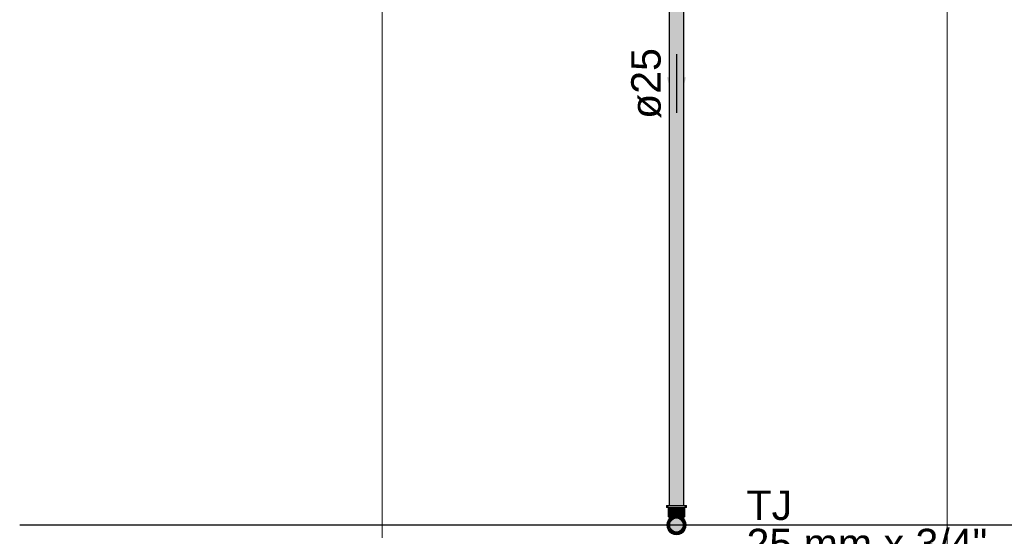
# Model space of a CAD drawing. Header units: millimetres. Extents: x -16331 to -10174, y -4135 to -3584.
# Tile 110 of 256: x -10354.18 to -10347.49, y -4016.47 to -4012.96. Entities that reach past the tile are written whole.
import ezdxf

# ---------------------------------------------------------------- set-up
doc = ezdxf.new("R2010")
doc.units = ezdxf.units.MM
for name, color, linetype in [('AF-Condutos', 4, 'Continuous'), ('AF-Sentido conduto', 7, 'Continuous'), ('AF-Textos conduto', 7, 'Continuous'), ('DI-Eixos', 7, 'Continuous'), ('Textos', 7, 'Continuous')]:
    doc.layers.add(name, color=color, linetype=linetype)
for name, color, linetype, lineweight in [('AF-Peça de utilização', 152, 'Continuous', 18), ('DI-Elementos externos em vista', 9, 'Continuous', 5), ('IFC-IfcWall-Contorno', 250, 'Continuous', 5)]:
    doc.layers.add(name, color=color, linetype=linetype, lineweight=lineweight)
doc.styles.add('Arial', font='arial.ttf', dxfattribs={"height": 100})

msp = doc.modelspace()

# ---------------------------------------------------------------- hatches: boundary and pattern name
at = {"layer": 'AF-Condutos', "linetype": 'Continuous'}
msp.add_hatch(color=151, dxfattribs=at).paths.add_polyline_path([(-10349.6707, -4016.2607), (-10349.6685, -4016.2607), (-10349.6685, -4010.5657), (-10349.6707, -4010.5657), (-10349.6811, -4010.5657), (-10349.6979, -4010.5657), (-10349.7182, -4010.5657), (-10349.7386, -4010.5657), (-10349.7554, -4010.5657), (-10349.7658, -4010.5657), (-10349.768, -4010.5657), (-10349.768, -4016.2607), (-10349.7658, -4016.2607), (-10349.7554, -4016.2607), (-10349.7386, -4016.2607), (-10349.7182, -4016.2607), (-10349.6979, -4016.2607), (-10349.6811, -4016.2607)])
at = {"layer": 'AF-Peça de utilização', "linetype": 'Continuous'}
for points in [[(-10349.7862, -4016.2607), (-10349.7862, -4016.2743), (-10349.7839, -4016.2743), (-10349.7771, -4016.2743), (-10349.775, -4016.2743), (-10349.7663, -4016.2743), (-10349.775, -4016.2634), (-10349.7771, -4016.2607), (-10349.7839, -4016.2607)], [(-10349.6594, -4016.2743), (-10349.6614, -4016.2717), (-10349.6702, -4016.2607), (-10349.6842, -4016.2607), (-10349.7006, -4016.2607), (-10349.7182, -4016.2607), (-10349.7358, -4016.2607), (-10349.7522, -4016.2607), (-10349.7663, -4016.2607), (-10349.7771, -4016.2607), (-10349.7663, -4016.2743), (-10349.7522, -4016.2743), (-10349.7358, -4016.2743), (-10349.7182, -4016.2743), (-10349.7006, -4016.2743), (-10349.6842, -4016.2743), (-10349.6702, -4016.2743), (-10349.6614, -4016.2743)], [(-10349.775, -4016.2743), (-10349.775, -4016.3376), (-10349.7731, -4016.3376), (-10349.7686, -4016.3376), (-10349.7685, -4016.3259), (-10349.7686, -4016.3376), (-10349.7674, -4016.3376), (-10349.7584, -4016.3376), (-10349.7561, -4016.3376), (-10349.7512, -4016.3356), (-10349.7473, -4016.334), (-10349.7475, -4016.3328), (-10349.7584, -4016.2743), (-10349.7674, -4016.2743), (-10349.7679, -4016.2743), (-10349.7731, -4016.2743)], [(-10349.7473, -4016.334), (-10349.7466, -4016.3337), (-10349.7466, -4016.2743), (-10349.7584, -4016.2743)], [(-10349.7348, -4016.3289), (-10349.7329, -4016.3287), (-10349.7329, -4016.2743), (-10349.7466, -4016.2743)], [(-10349.7466, -4016.3305), (-10349.7466, -4016.3337), (-10349.7353, -4016.329), (-10349.7348, -4016.3289), (-10349.7349, -4016.3288), (-10349.7466, -4016.2743)], [(-10349.7064, -4016.3252), (-10349.7182, -4016.2743), (-10349.7329, -4016.2743), (-10349.7207, -4016.3271), (-10349.7182, -4016.3267), (-10349.7035, -4016.3376)], [(-10349.7329, -4016.2743), (-10349.7329, -4016.3248), (-10349.7329, -4016.3287), (-10349.7207, -4016.3271), (-10349.7208, -4016.3264)], [(-10349.7035, -4016.3287), (-10349.7035, -4016.2743), (-10349.7182, -4016.2743), (-10349.7057, -4016.3284)], [(-10349.6908, -4016.3333), (-10349.6914, -4016.3303), (-10349.7035, -4016.2743), (-10349.7035, -4016.328), (-10349.7035, -4016.3287), (-10349.7024, -4016.3288), (-10349.7012, -4016.329)], [(-10349.6898, -4016.3337), (-10349.6898, -4016.2743), (-10349.7035, -4016.2743), (-10349.6908, -4016.3333)], [(-10349.6679, -4016.3376), (-10349.6685, -4016.28), (-10349.669, -4016.2743), (-10349.6781, -4016.2743), (-10349.6898, -4016.2743), (-10349.6898, -4016.3321), (-10349.6898, -4016.3337), (-10349.6852, -4016.3356), (-10349.6827, -4016.3366), (-10349.6852, -4016.3356), (-10349.6826, -4016.3376), (-10349.6803, -4016.3376), (-10349.6781, -4016.3376), (-10349.669, -4016.3376)], [(-10349.6502, -4016.2607), (-10349.6526, -4016.2607), (-10349.6594, -4016.2607), (-10349.6702, -4016.2607), (-10349.6594, -4016.2743), (-10349.6526, -4016.2743), (-10349.6502, -4016.2743)], [(-10349.6614, -4016.2743), (-10349.6634, -4016.2743), (-10349.669, -4016.2743), (-10349.6634, -4016.3376), (-10349.6614, -4016.3376)], [(-10349.6634, -4016.3376), (-10349.6685, -4016.28), (-10349.6679, -4016.3376)], [(-10349.782, -4016.3757), (-10349.7842, -4016.3927), (-10349.7625, -4016.3809), (-10349.7579, -4016.3698), (-10349.7754, -4016.3597)], [(-10349.7754, -4016.3597), (-10349.7689, -4016.3599), (-10349.7688, -4016.3511)], [(-10349.7754, -4016.3597), (-10349.7608, -4016.3682), (-10349.7597, -4016.3601)], [(-10349.7555, -4016.3641), (-10349.7506, -4016.3604), (-10349.7539, -4016.3603), (-10349.753, -4016.358), (-10349.7539, -4016.3603), (-10349.7506, -4016.3604), (-10349.7411, -4016.3531), (-10349.7508, -4016.3526), (-10349.7587, -4016.3523), (-10349.7581, -4016.3481), (-10349.7649, -4016.3461), (-10349.7688, -4016.3511), (-10349.7689, -4016.3599), (-10349.7597, -4016.3601), (-10349.7608, -4016.3682)], [(-10349.7688, -4016.3511), (-10349.7682, -4016.3503), (-10349.7654, -4016.3376), (-10349.7686, -4016.3376)], [(-10349.7682, -4016.3503), (-10349.7649, -4016.3461), (-10349.7648, -4016.346), (-10349.7584, -4016.3376), (-10349.7654, -4016.3376), (-10349.7677, -4016.3482)], [(-10349.7539, -4016.3376), (-10349.7649, -4016.3461), (-10349.7411, -4016.3531), (-10349.7501, -4016.3376), (-10349.7512, -4016.3356)], [(-10349.762, -4016.3438), (-10349.7579, -4016.3376), (-10349.7584, -4016.3376), (-10349.7648, -4016.346)], [(-10349.7182, -4016.4385), (-10349.7064, -4016.437), (-10349.6953, -4016.4324), (-10349.6859, -4016.4251), (-10349.6786, -4016.4156), (-10349.674, -4016.4046), (-10349.6724, -4016.3927), (-10349.674, -4016.3809), (-10349.6786, -4016.3698), (-10349.6859, -4016.3604), (-10349.6953, -4016.3531), (-10349.7064, -4016.3485), (-10349.7182, -4016.3469), (-10349.7301, -4016.3485), (-10349.7411, -4016.3531), (-10349.7506, -4016.3604), (-10349.7579, -4016.3698), (-10349.7625, -4016.3809), (-10349.764, -4016.3927), (-10349.7625, -4016.4046), (-10349.7579, -4016.4156), (-10349.7506, -4016.4251), (-10349.7411, -4016.4324), (-10349.7301, -4016.437)], [(-10349.7579, -4016.3376), (-10349.762, -4016.3438), (-10349.757, -4016.34)], [(-10349.7608, -4016.3682), (-10349.7579, -4016.3698), (-10349.7506, -4016.3604)], [(-10349.7411, -4016.3531), (-10349.7443, -4016.3521), (-10349.7499, -4016.3505), (-10349.7506, -4016.3522), (-10349.7499, -4016.3505), (-10349.7581, -4016.3481), (-10349.7587, -4016.3523), (-10349.7508, -4016.3526), (-10349.7449, -4016.3529)], [(-10349.7579, -4016.3376), (-10349.7577, -4016.3383), (-10349.7561, -4016.3376)], [(-10349.7561, -4016.3376), (-10349.7577, -4016.3383), (-10349.757, -4016.34), (-10349.7539, -4016.3376)], [(-10349.7539, -4016.3376), (-10349.7512, -4016.3356), (-10349.7561, -4016.3376)], [(-10349.7301, -4016.3485), (-10349.7264, -4016.3418), (-10349.7242, -4016.3376), (-10349.7199, -4016.3443), (-10349.7182, -4016.3469), (-10349.7182, -4016.3436), (-10349.7182, -4016.3376), (-10349.7182, -4016.3469), (-10349.7094, -4016.3376), (-10349.7012, -4016.329), (-10349.7182, -4016.3267), (-10349.7353, -4016.329), (-10349.733, -4016.3376), (-10349.731, -4016.3453), (-10349.733, -4016.3376), (-10349.7353, -4016.329), (-10349.7512, -4016.3356), (-10349.7501, -4016.3376), (-10349.7411, -4016.3531), (-10349.7374, -4016.3376), (-10349.7318, -4016.3459)], [(-10349.7374, -4016.3376), (-10349.7411, -4016.3531), (-10349.7301, -4016.3485)], [(-10349.7242, -4016.3376), (-10349.7301, -4016.3485), (-10349.7182, -4016.3469)], [(-10349.7119, -4016.3403), (-10349.7182, -4016.3469), (-10349.7064, -4016.3485)], [(-10349.7064, -4016.3485), (-10349.7072, -4016.3455), (-10349.7077, -4016.3436), (-10349.7064, -4016.3485), (-10349.7055, -4016.3453), (-10349.7035, -4016.3376), (-10349.7034, -4016.3375), (-10349.706, -4016.3341), (-10349.7094, -4016.3376), (-10349.7119, -4016.3403), (-10349.7083, -4016.3456)], [(-10349.7064, -4016.3485), (-10349.7036, -4016.3468), (-10349.6986, -4016.3438), (-10349.6939, -4016.3499), (-10349.6937, -4016.3502), (-10349.6886, -4016.3376), (-10349.6937, -4016.3502), (-10349.6864, -4016.3376), (-10349.6852, -4016.3356), (-10349.7012, -4016.329), (-10349.7034, -4016.3375), (-10349.7033, -4016.3376), (-10349.7055, -4016.3453), (-10349.7033, -4016.3376), (-10349.7034, -4016.3375), (-10349.7035, -4016.3376), (-10349.7055, -4016.3453)], [(-10349.6986, -4016.3438), (-10349.7064, -4016.3485), (-10349.6953, -4016.3531)], [(-10349.7012, -4016.329), (-10349.706, -4016.3341), (-10349.7034, -4016.3375)], [(-10349.694, -4016.3501), (-10349.6937, -4016.3502), (-10349.6939, -4016.3499), (-10349.6986, -4016.3438), (-10349.6965, -4016.3498), (-10349.6953, -4016.3531), (-10349.6937, -4016.3502)], [(-10349.6676, -4016.3599), (-10349.6677, -4016.3511), (-10349.6716, -4016.3461), (-10349.6826, -4016.3376), (-10349.6852, -4016.3356), (-10349.6864, -4016.3376), (-10349.6953, -4016.3531), (-10349.6859, -4016.3604)], [(-10349.6786, -4016.3698), (-10349.6754, -4016.3706), (-10349.6545, -4016.3757), (-10349.6611, -4016.3597), (-10349.6767, -4016.3601), (-10349.6757, -4016.3682), (-10349.6767, -4016.3601), (-10349.6859, -4016.3604)], [(-10349.6786, -4016.3376), (-10349.6803, -4016.3376), (-10349.6826, -4016.3376), (-10349.6795, -4016.34), (-10349.6788, -4016.3383)], [(-10349.6741, -4016.3441), (-10349.6716, -4016.346), (-10349.6781, -4016.3376), (-10349.6786, -4016.3376), (-10349.6795, -4016.34), (-10349.6745, -4016.3438)], [(-10349.674, -4016.4046), (-10349.6786, -4016.4156), (-10349.6611, -4016.4257), (-10349.6545, -4016.4098), (-10349.6522, -4016.3927), (-10349.6545, -4016.3757), (-10349.6786, -4016.3698), (-10349.674, -4016.3809), (-10349.6724, -4016.3927)], [(-10349.6683, -4016.3503), (-10349.6688, -4016.3482), (-10349.671, -4016.3376), (-10349.6781, -4016.3376), (-10349.6716, -4016.346), (-10349.6716, -4016.3461)], [(-10349.6716, -4016.346), (-10349.6716, -4016.346), (-10349.6716, -4016.3461)], [(-10349.6677, -4016.3511), (-10349.6679, -4016.3376), (-10349.671, -4016.3376), (-10349.6683, -4016.3503)], [(-10349.6611, -4016.3597), (-10349.6677, -4016.3511), (-10349.6676, -4016.3599)], [(-10349.7842, -4016.3927), (-10349.7674, -4016.3927), (-10349.764, -4016.3927), (-10349.7625, -4016.3809), (-10349.7705, -4016.3853)], [(-10349.7625, -4016.4046), (-10349.764, -4016.3927), (-10349.7842, -4016.3927), (-10349.782, -4016.4098), (-10349.7754, -4016.4257), (-10349.7579, -4016.4156)], [(-10349.7549, -4016.4294), (-10349.7569, -4016.4203), (-10349.7579, -4016.4156), (-10349.7588, -4016.4188), (-10349.7603, -4016.4237), (-10349.7579, -4016.4156), (-10349.7644, -4016.4194), (-10349.7754, -4016.4257), (-10349.7649, -4016.4394), (-10349.7512, -4016.4499), (-10349.7508, -4016.4337), (-10349.7506, -4016.4251), (-10349.7579, -4016.4156)], [(-10349.7618, -4016.4221), (-10349.7517, -4016.4238), (-10349.7527, -4016.4224), (-10349.7529, -4016.4221)], [(-10349.7526, -4016.4236), (-10349.7506, -4016.4251), (-10349.7509, -4016.4248), (-10349.7517, -4016.4238)], [(-10349.7353, -4016.4565), (-10349.734, -4016.4514), (-10349.732, -4016.444), (-10349.7384, -4016.4359), (-10349.7411, -4016.4324), (-10349.7404, -4016.4356), (-10349.7393, -4016.4402), (-10349.7374, -4016.4477), (-10349.7393, -4016.4402), (-10349.7411, -4016.4324), (-10349.7506, -4016.4251), (-10349.7441, -4016.4376), (-10349.7484, -4016.4294), (-10349.7506, -4016.4251), (-10349.7504, -4016.4286), (-10349.7506, -4016.4251), (-10349.7507, -4016.4285), (-10349.7508, -4016.4337), (-10349.7501, -4016.4344), (-10349.7452, -4016.4395), (-10349.7413, -4016.4437), (-10349.7452, -4016.4395), (-10349.7501, -4016.4344), (-10349.7508, -4016.4337), (-10349.7508, -4016.434), (-10349.7512, -4016.4499)], [(-10349.7411, -4016.4324), (-10349.7506, -4016.4251), (-10349.7468, -4016.43)], [(-10349.7182, -4016.4587), (-10349.7069, -4016.4573), (-10349.7012, -4016.4565), (-10349.7064, -4016.437), (-10349.7182, -4016.4385), (-10349.7301, -4016.437), (-10349.7182, -4016.4513), (-10349.7278, -4016.4398), (-10349.7301, -4016.437), (-10349.7285, -4016.4399), (-10349.724, -4016.4483), (-10349.7301, -4016.437), (-10349.7411, -4016.4324), (-10349.732, -4016.444), (-10349.7353, -4016.4565)], [(-10349.7389, -4016.4341), (-10349.7372, -4016.434), (-10349.7411, -4016.4324)], [(-10349.7385, -4016.4344), (-10349.7363, -4016.4344), (-10349.7365, -4016.4343), (-10349.7372, -4016.434)], [(-10349.7363, -4016.4344), (-10349.7345, -4016.4364), (-10349.7301, -4016.437)], [(-10349.7254, -4016.4389), (-10349.7211, -4016.4382), (-10349.7301, -4016.437)], [(-10349.7205, -4016.4382), (-10349.7211, -4016.4382), (-10349.725, -4016.4391)], [(-10349.7244, -4016.4394), (-10349.7182, -4016.4385), (-10349.7196, -4016.4384), (-10349.7205, -4016.4382)], [(-10349.7182, -4016.4386), (-10349.7181, -4016.4386), (-10349.7066, -4016.4371), (-10349.7064, -4016.437)], [(-10349.7055, -4016.4402), (-10349.7012, -4016.4565), (-10349.6852, -4016.4499), (-10349.7036, -4016.4387), (-10349.6953, -4016.4438), (-10349.6852, -4016.4499), (-10349.6716, -4016.4394), (-10349.6611, -4016.4257), (-10349.6721, -4016.4194), (-10349.6786, -4016.4156), (-10349.6859, -4016.4251), (-10349.6762, -4016.4237), (-10349.6823, -4016.4246), (-10349.6859, -4016.4251), (-10349.6835, -4016.4275), (-10349.6816, -4016.4294), (-10349.6835, -4016.4275), (-10349.6859, -4016.4251), (-10349.6858, -4016.4285), (-10349.6856, -4016.4337), (-10349.6918, -4016.4329), (-10349.6953, -4016.4324), (-10349.6937, -4016.4353), (-10349.6912, -4016.4395), (-10349.7022, -4016.4377), (-10349.7064, -4016.437)], [(-10349.6912, -4016.4395), (-10349.6953, -4016.4324), (-10349.7064, -4016.437)], [(-10349.698, -4016.4344), (-10349.7002, -4016.4344), (-10349.7064, -4016.437)], [(-10349.6979, -4016.4344), (-10349.6959, -4016.4329), (-10349.6953, -4016.4324), (-10349.6963, -4016.4328), (-10349.7001, -4016.4344), (-10349.7002, -4016.4344)], [(-10349.6856, -4016.4337), (-10349.6859, -4016.4251), (-10349.6953, -4016.4324)], [(-10349.6953, -4016.4324), (-10349.6896, -4016.43), (-10349.6859, -4016.4251)], [(-10349.6853, -4016.4247), (-10349.6855, -4016.4247), (-10349.6858, -4016.4251)], [(-10349.6835, -4016.4221), (-10349.6855, -4016.4247), (-10349.6819, -4016.4221)]]:
    msp.add_hatch(color=161, dxfattribs=at).paths.add_polyline_path(points)
at = {"layer": 'AF-Sentido conduto', "linetype": 'Continuous'}
msp.add_hatch(color=140, dxfattribs=at).paths.add_polyline_path([(-10349.7182, -4013.5915), (-10349.6535, -4013.35), (-10349.7829, -4013.35)])

# ---------------------------------------------------------------- linework, layer by layer
at = {"layer": 'AF-Condutos'}
for p, q in [((-10349.768, -4010.5657), (-10349.768, -4016.2607)), ((-10349.6685, -4016.2607), (-10349.6685, -4010.5657)), ((-10349.768, -4016.2607), (-10349.7658, -4016.2607)), ((-10349.7658, -4016.2607), (-10349.7554, -4016.2607)), ((-10349.7554, -4016.2607), (-10349.7386, -4016.2607)), ((-10349.7386, -4016.2607), (-10349.7182, -4016.2607)), ((-10349.7182, -4016.2607), (-10349.6979, -4016.2607)), ((-10349.6979, -4016.2607), (-10349.6811, -4016.2607)), ((-10349.6811, -4016.2607), (-10349.6707, -4016.2607)), ((-10349.6707, -4016.2607), (-10349.6685, -4016.2607))]:
    msp.add_line(p, q, dxfattribs=at)
at = {"layer": 'AF-Peça de utilização'}
for p, q in [((-10349.7839, -4016.2607), (-10349.7862, -4016.2607)), ((-10349.7862, -4016.2607), (-10349.7862, -4016.2743)), ((-10349.7862, -4016.2743), (-10349.7839, -4016.2743)), ((-10349.7771, -4016.2607), (-10349.7839, -4016.2607)), ((-10349.7839, -4016.2743), (-10349.7771, -4016.2743)), ((-10349.7663, -4016.2607), (-10349.7771, -4016.2607)), ((-10349.7771, -4016.2743), (-10349.775, -4016.2743)), ((-10349.775, -4016.2743), (-10349.7663, -4016.2743)), ((-10349.7731, -4016.2743), (-10349.775, -4016.2743)), ((-10349.775, -4016.2743), (-10349.775, -4016.3376)), ((-10349.7679, -4016.2743), (-10349.7731, -4016.2743)), ((-10349.7674, -4016.2743), (-10349.7679, -4016.2743)), ((-10349.7584, -4016.2743), (-10349.7674, -4016.2743)), ((-10349.7522, -4016.2607), (-10349.7663, -4016.2607)), ((-10349.7663, -4016.2743), (-10349.7522, -4016.2743)), ((-10349.7466, -4016.2743), (-10349.7584, -4016.2743)), ((-10349.7358, -4016.2607), (-10349.7522, -4016.2607)), ((-10349.7522, -4016.2743), (-10349.7358, -4016.2743)), ((-10349.7329, -4016.2743), (-10349.7466, -4016.2743)), ((-10349.7182, -4016.2607), (-10349.7358, -4016.2607)), ((-10349.7358, -4016.2743), (-10349.7182, -4016.2743)), ((-10349.7182, -4016.2743), (-10349.7329, -4016.2743)), ((-10349.7006, -4016.2607), (-10349.7182, -4016.2607)), ((-10349.7035, -4016.2743), (-10349.7182, -4016.2743)), ((-10349.7182, -4016.2743), (-10349.7006, -4016.2743)), ((-10349.6898, -4016.2743), (-10349.7035, -4016.2743)), ((-10349.6842, -4016.2607), (-10349.7006, -4016.2607)), ((-10349.7006, -4016.2743), (-10349.6842, -4016.2743)), ((-10349.6781, -4016.2743), (-10349.6898, -4016.2743)), ((-10349.6702, -4016.2607), (-10349.6842, -4016.2607)), ((-10349.6842, -4016.2743), (-10349.6702, -4016.2743)), ((-10349.669, -4016.2743), (-10349.6781, -4016.2743)), ((-10349.6594, -4016.2607), (-10349.6702, -4016.2607)), ((-10349.6702, -4016.2743), (-10349.6614, -4016.2743)), ((-10349.6634, -4016.2743), (-10349.669, -4016.2743)), ((-10349.6614, -4016.2743), (-10349.6634, -4016.2743)), ((-10349.6614, -4016.2743), (-10349.6594, -4016.2743)), ((-10349.6614, -4016.3376), (-10349.6614, -4016.2743)), ((-10349.6526, -4016.2607), (-10349.6594, -4016.2607)), ((-10349.6594, -4016.2743), (-10349.6526, -4016.2743)), ((-10349.6502, -4016.2607), (-10349.6526, -4016.2607)), ((-10349.6526, -4016.2743), (-10349.6502, -4016.2743)), ((-10349.6502, -4016.2743), (-10349.6502, -4016.2607)), ((-10349.782, -4016.3757), (-10349.7842, -4016.3927)), ((-10349.7754, -4016.3597), (-10349.782, -4016.3757)), ((-10349.7688, -4016.3511), (-10349.7754, -4016.3597)), ((-10349.775, -4016.3376), (-10349.7731, -4016.3376)), ((-10349.7731, -4016.3376), (-10349.7686, -4016.3376)), ((-10349.7686, -4016.3376), (-10349.7688, -4016.3511)), ((-10349.7649, -4016.3461), (-10349.7688, -4016.3511)), ((-10349.7654, -4016.3376), (-10349.7686, -4016.3376)), ((-10349.7686, -4016.3376), (-10349.7674, -4016.3376)), ((-10349.7674, -4016.3376), (-10349.7584, -4016.3376)), ((-10349.7584, -4016.3376), (-10349.7654, -4016.3376)), ((-10349.7539, -4016.3376), (-10349.7649, -4016.3461)), ((-10349.7625, -4016.3809), (-10349.7579, -4016.3698)), ((-10349.7579, -4016.3698), (-10349.7625, -4016.3809)), ((-10349.7579, -4016.3376), (-10349.7584, -4016.3376)), ((-10349.7584, -4016.3376), (-10349.7561, -4016.3376)), ((-10349.7561, -4016.3376), (-10349.7579, -4016.3376)), ((-10349.7579, -4016.3698), (-10349.7506, -4016.3604)), ((-10349.7506, -4016.3604), (-10349.7579, -4016.3698)), ((-10349.7561, -4016.3376), (-10349.7539, -4016.3376)), ((-10349.7539, -4016.3376), (-10349.7561, -4016.3376)), ((-10349.7512, -4016.3356), (-10349.7539, -4016.3376)), ((-10349.7353, -4016.329), (-10349.7512, -4016.3356)), ((-10349.7506, -4016.3604), (-10349.7411, -4016.3531)), ((-10349.7411, -4016.3531), (-10349.7506, -4016.3604)), ((-10349.7411, -4016.3531), (-10349.7301, -4016.3485)), ((-10349.7301, -4016.3485), (-10349.7411, -4016.3531)), ((-10349.7182, -4016.3267), (-10349.7353, -4016.329)), ((-10349.7301, -4016.3485), (-10349.7182, -4016.3469)), ((-10349.7182, -4016.3469), (-10349.7301, -4016.3485)), ((-10349.7012, -4016.329), (-10349.7182, -4016.3267)), ((-10349.7182, -4016.3469), (-10349.7064, -4016.3485)), ((-10349.7064, -4016.3485), (-10349.7182, -4016.3469)), ((-10349.7064, -4016.3485), (-10349.6953, -4016.3531)), ((-10349.6953, -4016.3531), (-10349.7064, -4016.3485)), ((-10349.6852, -4016.3356), (-10349.7012, -4016.329)), ((-10349.6953, -4016.3531), (-10349.6859, -4016.3604)), ((-10349.6859, -4016.3604), (-10349.6953, -4016.3531)), ((-10349.6859, -4016.3604), (-10349.6786, -4016.3698)), ((-10349.6786, -4016.3698), (-10349.6859, -4016.3604)), ((-10349.6826, -4016.3376), (-10349.6852, -4016.3356)), ((-10349.6716, -4016.3461), (-10349.6826, -4016.3376)), ((-10349.6803, -4016.3376), (-10349.6826, -4016.3376)), ((-10349.6826, -4016.3376), (-10349.6803, -4016.3376)), ((-10349.6786, -4016.3376), (-10349.6803, -4016.3376)), ((-10349.6803, -4016.3376), (-10349.6781, -4016.3376)), ((-10349.6781, -4016.3376), (-10349.6786, -4016.3376)), ((-10349.6786, -4016.3698), (-10349.674, -4016.3809)), ((-10349.674, -4016.3809), (-10349.6786, -4016.3698)), ((-10349.6781, -4016.3376), (-10349.669, -4016.3376)), ((-10349.671, -4016.3376), (-10349.6781, -4016.3376)), ((-10349.6677, -4016.3511), (-10349.6716, -4016.3461)), ((-10349.6679, -4016.3376), (-10349.671, -4016.3376)), ((-10349.669, -4016.3376), (-10349.6679, -4016.3376)), ((-10349.6679, -4016.3376), (-10349.6634, -4016.3376)), ((-10349.6677, -4016.3511), (-10349.6679, -4016.3376)), ((-10349.6611, -4016.3597), (-10349.6677, -4016.3511)), ((-10349.6634, -4016.3376), (-10349.6614, -4016.3376)), ((-10349.6545, -4016.3757), (-10349.6611, -4016.3597)), ((-10349.6522, -4016.3927), (-10349.6545, -4016.3757)), ((-10349.7842, -4016.3927), (-10349.782, -4016.4098)), ((-10349.782, -4016.4098), (-10349.7754, -4016.4257)), ((-10349.7754, -4016.4257), (-10349.7649, -4016.4394)), ((-10349.7649, -4016.4394), (-10349.7512, -4016.4499)), ((-10349.764, -4016.3927), (-10349.7625, -4016.3809)), ((-10349.7625, -4016.3809), (-10349.764, -4016.3927)), ((-10349.7625, -4016.4046), (-10349.764, -4016.3927)), ((-10349.764, -4016.3927), (-10349.7625, -4016.4046)), ((-10349.7579, -4016.4156), (-10349.7625, -4016.4046)), ((-10349.7625, -4016.4046), (-10349.7579, -4016.4156)), ((-10349.7506, -4016.4251), (-10349.7579, -4016.4156)), ((-10349.7579, -4016.4156), (-10349.7506, -4016.4251)), ((-10349.7411, -4016.4324), (-10349.7506, -4016.4251)), ((-10349.7506, -4016.4251), (-10349.7411, -4016.4324)), ((-10349.7301, -4016.437), (-10349.7411, -4016.4324)), ((-10349.7411, -4016.4324), (-10349.7301, -4016.437)), ((-10349.7182, -4016.4385), (-10349.7301, -4016.437)), ((-10349.7301, -4016.437), (-10349.7182, -4016.4385)), ((-10349.7064, -4016.437), (-10349.7182, -4016.4385)), ((-10349.7182, -4016.4385), (-10349.7064, -4016.437)), ((-10349.6953, -4016.4324), (-10349.7064, -4016.437)), ((-10349.7064, -4016.437), (-10349.6953, -4016.4324)), ((-10349.6859, -4016.4251), (-10349.6953, -4016.4324)), ((-10349.6953, -4016.4324), (-10349.6859, -4016.4251)), ((-10349.6786, -4016.4156), (-10349.6859, -4016.4251)), ((-10349.6859, -4016.4251), (-10349.6786, -4016.4156)), ((-10349.6852, -4016.4499), (-10349.6716, -4016.4394)), ((-10349.674, -4016.4046), (-10349.6786, -4016.4156)), ((-10349.6786, -4016.4156), (-10349.674, -4016.4046)), ((-10349.674, -4016.3809), (-10349.6724, -4016.3927)), ((-10349.6724, -4016.3927), (-10349.674, -4016.3809)), ((-10349.6724, -4016.3927), (-10349.674, -4016.4046)), ((-10349.674, -4016.4046), (-10349.6724, -4016.3927)), ((-10349.6716, -4016.4394), (-10349.6611, -4016.4257)), ((-10349.6611, -4016.4257), (-10349.6545, -4016.4098)), ((-10349.6545, -4016.4098), (-10349.6522, -4016.3927)), ((-10349.7512, -4016.4499), (-10349.7353, -4016.4565)), ((-10349.7353, -4016.4565), (-10349.7182, -4016.4587)), ((-10349.7182, -4016.4587), (-10349.7069, -4016.4573)), ((-10349.7069, -4016.4573), (-10349.7012, -4016.4565)), ((-10349.7012, -4016.4565), (-10349.6852, -4016.4499))]:
    msp.add_line(p, q, dxfattribs=at)
at = {"layer": 'AF-Sentido conduto'}
msp.add_lwpolyline([(-10349.7182, -4013.1915), (-10349.7182, -4013.5915)], dxfattribs=at)
at = {"layer": 'DI-Eixos'}
msp.add_line((-10354.1826, -4016.3915), (-10343.1405, -4016.3915), dxfattribs=at)
at = {"layer": 'DI-Elementos externos em vista'}
for p, q in [((-10351.7182, -4012.8717), (-10351.7182, -4014.4744)), ((-10347.8782, -4016.7917), (-10347.8782, -4012.8717)), ((-10351.7182, -4014.4744), (-10351.7182, -4016.1238)), ((-10351.7182, -4016.1238), (-10351.7182, -4016.4806))]:
    msp.add_line(p, q, dxfattribs=at)
at = {"layer": 'IFC-IfcWall-Contorno', "lineweight": 5}
for p, q in [((-10351.7182, -4012.8717), (-10351.7182, -4014.4744)), ((-10347.8782, -4016.7917), (-10347.8782, -4012.8717)), ((-10351.7182, -4014.4744), (-10351.7182, -4016.1238)), ((-10351.7182, -4016.1238), (-10351.7182, -4016.4806))]:
    msp.add_line(p, q, dxfattribs=at)

# ---------------------------------------------------------------- texts
at = {"layer": 'AF-Textos conduto', "insert": (-10349.8207, -4013.3915), "char_height": 0.2, "width": 0.962805, "attachment_point": 8, "rotation": 90.00021, "line_spacing_factor": 0.6, "style": 'Arial'}
msp.add_mtext('ø25', dxfattribs=at)
at = {"layer": 'Textos', "char_height": 0.2, "attachment_point": 7, "line_spacing_factor": 0.6, "style": 'Arial'}
for s, insert, width in [('TJ', (-10349.2422, -4016.3615), 0.621037), ('25 mm x 3/4"', (-10349.2422, -4016.6215), 3.272561)]:
    msp.add_mtext(s, dxfattribs=dict(at, insert=insert, width=width))

doc.saveas('drawing.dxf')
